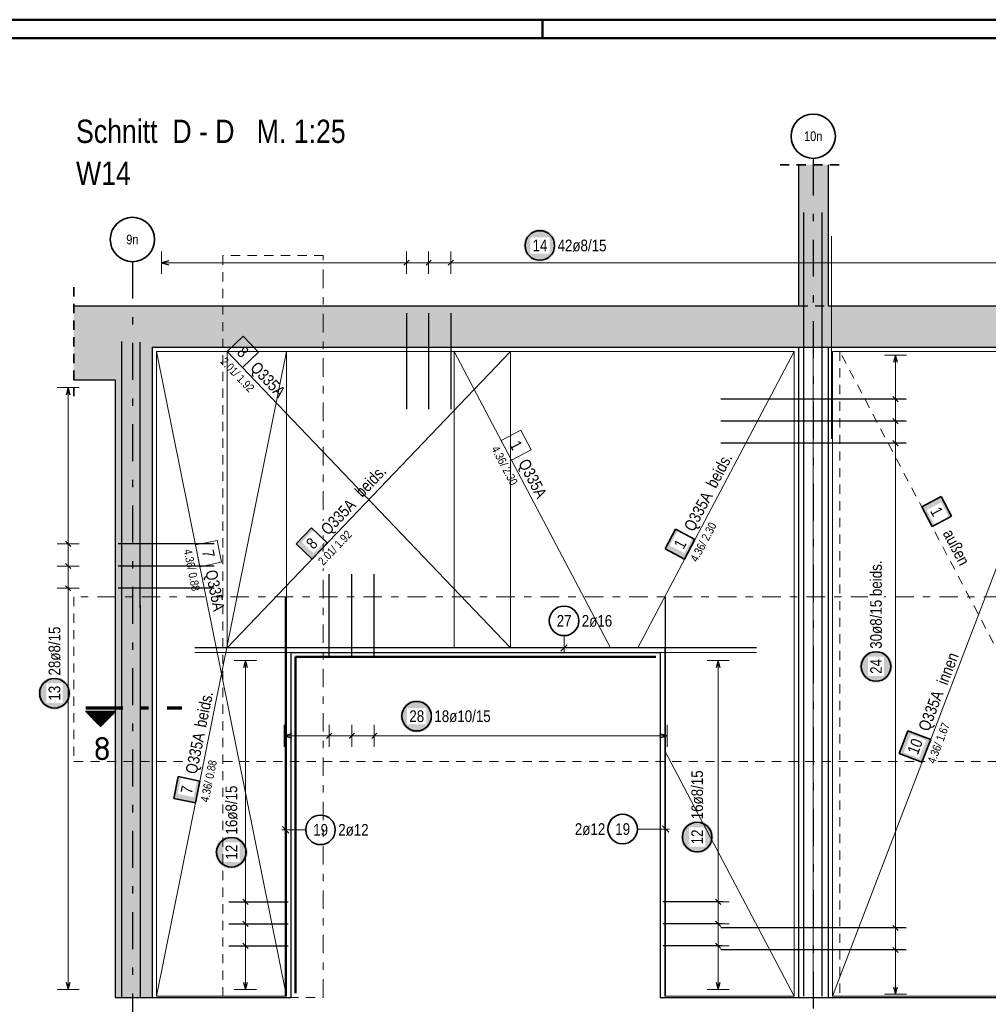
# Model space of a CAD drawing. Header units: millimetres. Extents: x -20 to 91, y -4 to 50.
# Tile 37 of 41: x 61 to 75, y 29 to 42. Entities that reach past the tile are written whole.
import ezdxf
from ezdxf.enums import TextEntityAlignment as Align

# ---------------------------------------------------------------- set-up
doc = ezdxf.new("R2010")
doc.units = ezdxf.units.MM
for name, pattern in [('DASHDOT', [1, 0.5, -0.25, 0, -0.25]), ('DASHDOTX2', [2, 1, -0.5, 0, -0.5]), ('HIDDEN', [0.375, 0.25, -0.125])]:
    doc.linetypes.add(name, pattern=pattern)
for name, color, linetype, lineweight in [('Achsen', 7, 'Continuous', 20), ('nplo Bewehrung', 7, 'Continuous', 20), ('Schraffuren', 7, 'Continuous', 20)]:
    doc.layers.add(name, color=color, linetype=linetype, lineweight=lineweight)
doc.styles.add('Arial Narrow', font='ARIALN.TTF')
doc.styles.add('isocp', font='isocp', dxfattribs={"width": 1.1})

msp = doc.modelspace()

# ---------------------------------------------------------------- hatches: boundary and pattern name
at = {"lineweight": 25, "true_color": 0xffffff}
for points in [[(68.682769, 38.995619), (68.682635, 39.003297), (68.682233, 39.010966), (68.681564, 39.018616), (68.680628, 39.026237), (68.679426, 39.033822), (68.677961, 39.04136), (68.676234, 39.048842), (68.674246, 39.056259), (68.672001, 39.063603), (68.669501, 39.070864), (68.666749, 39.078033), (68.663749, 39.085101), (68.660503, 39.092061), (68.657017, 39.098903), (68.653294, 39.105619), (68.649339, 39.112201), (68.645157, 39.118642), (68.640753, 39.124932), (68.636131, 39.131065), (68.631299, 39.137033), (68.626261, 39.142828), (68.621024, 39.148444), (68.615594, 39.153874), (68.609978, 39.159111), (68.604182, 39.164149), (68.598214, 39.168982), (68.592082, 39.173603), (68.585791, 39.178008), (68.579351, 39.18219), (68.572769, 39.186145), (68.566053, 39.189868), (68.55921, 39.193354), (68.552251, 39.196599), (68.545182, 39.1996), (68.538013, 39.202352), (68.530753, 39.204852), (68.523409, 39.207097), (68.515992, 39.209084), (68.508509, 39.210812), (68.500971, 39.212277), (68.493387, 39.213478), (68.485765, 39.214414), (68.478115, 39.215083), (68.470447, 39.215485), (68.462769, 39.215619), (68.455091, 39.215485), (68.447422, 39.215083), (68.439773, 39.214414), (68.432151, 39.213478), (68.424566, 39.212277), (68.417028, 39.210812), (68.409546, 39.209084), (68.402129, 39.207097), (68.394785, 39.204852), (68.387524, 39.202352), (68.380355, 39.1996), (68.373287, 39.196599), (68.366327, 39.193354), (68.359485, 39.189868), (68.352769, 39.186145), (68.346187, 39.18219), (68.339746, 39.178008), (68.333456, 39.173603), (68.327323, 39.168982), (68.321356, 39.164149), (68.31556, 39.159111), (68.309944, 39.153874), (68.304514, 39.148444), (68.299277, 39.142828), (68.294239, 39.137033), (68.289406, 39.131065), (68.284785, 39.124932), (68.280381, 39.118642), (68.276198, 39.112201), (68.272243, 39.105619), (68.26852, 39.098903), (68.265034, 39.092061), (68.261789, 39.085101), (68.258788, 39.078033), (68.256036, 39.070864), (68.253536, 39.063603), (68.251291, 39.056259), (68.249304, 39.048842), (68.247576, 39.04136), (68.246111, 39.033822), (68.24491, 39.026237), (68.243974, 39.018616), (68.243305, 39.010966), (68.242903, 39.003297), (68.242769, 38.995619), (68.242903, 38.987941), (68.243305, 38.980273), (68.243974, 38.972623), (68.24491, 38.965001), (68.246111, 38.957417), (68.247576, 38.949879), (68.249304, 38.942396), (68.251291, 38.934979), (68.253536, 38.927636), (68.256036, 38.920375), (68.258788, 38.913206), (68.261789, 38.906137), (68.265034, 38.899178), (68.26852, 38.892335), (68.272243, 38.885619), (68.276198, 38.879037), (68.280381, 38.872597), (68.284785, 38.866306), (68.289406, 38.860174), (68.294239, 38.854206), (68.299277, 38.848411), (68.304514, 38.842794), (68.309944, 38.837364), (68.31556, 38.832127), (68.321356, 38.827089), (68.327323, 38.822257), (68.333456, 38.817636), (68.339746, 38.813231), (68.346187, 38.809049), (68.352769, 38.805094), (68.359485, 38.801371), (68.366327, 38.797885), (68.373287, 38.794639), (68.380355, 38.791639), (68.387524, 38.788887), (68.394785, 38.786387), (68.402129, 38.784142), (68.409546, 38.782154), (68.417028, 38.780427), (68.424566, 38.778962), (68.432151, 38.77776), (68.439773, 38.776824), (68.447422, 38.776155), (68.455091, 38.775753), (68.462769, 38.775619), (68.470447, 38.775753), (68.478115, 38.776155), (68.485765, 38.776824), (68.493387, 38.77776), (68.500971, 38.778962), (68.508509, 38.780427), (68.515992, 38.782154), (68.523409, 38.784142), (68.530753, 38.786387), (68.538013, 38.788887), (68.545182, 38.791639), (68.552251, 38.794639), (68.55921, 38.797885), (68.566053, 38.801371), (68.572769, 38.805094), (68.579351, 38.809049), (68.585791, 38.813231), (68.592082, 38.817636), (68.598214, 38.822257), (68.604182, 38.827089), (68.609978, 38.832127), (68.615594, 38.837364), (68.621024, 38.842794), (68.626261, 38.848411), (68.631299, 38.854206), (68.636131, 38.860174), (68.640753, 38.866306), (68.645157, 38.872597), (68.649339, 38.879037), (68.653294, 38.885619), (68.657017, 38.892335), (68.660503, 38.899178), (68.663749, 38.906137), (68.666749, 38.913206), (68.669501, 38.920375), (68.672001, 38.927636), (68.674246, 38.934979), (68.676234, 38.942396), (68.677961, 38.949879), (68.679426, 38.957417), (68.680628, 38.965001), (68.681564, 38.972623), (68.682233, 38.980273)], [(73.23335, 33.299547), (73.233216, 33.307225), (73.232814, 33.314894), (73.232145, 33.322544), (73.231209, 33.330166), (73.230007, 33.33775), (73.228542, 33.345288), (73.226815, 33.35277), (73.224827, 33.360188), (73.222582, 33.367531), (73.220082, 33.374792), (73.21733, 33.381961), (73.21433, 33.38903), (73.211084, 33.395989), (73.207598, 33.402831), (73.203875, 33.409547), (73.19992, 33.41613), (73.195738, 33.42257), (73.191333, 33.42886), (73.186712, 33.434993), (73.181879, 33.440961), (73.176842, 33.446756), (73.171604, 33.452372), (73.166175, 33.457802), (73.160558, 33.463039), (73.154763, 33.468077), (73.148795, 33.47291), (73.142662, 33.477531), (73.136372, 33.481936), (73.129932, 33.486118), (73.12335, 33.490073), (73.116633, 33.493796), (73.109791, 33.497282), (73.102832, 33.500527), (73.095763, 33.503528), (73.088594, 33.50628), (73.081333, 33.50878), (73.07399, 33.511025), (73.066573, 33.513013), (73.05909, 33.51474), (73.051552, 33.516205), (73.043968, 33.517406), (73.036346, 33.518342), (73.028696, 33.519012), (73.021028, 33.519413), (73.01335, 33.519547), (73.005672, 33.519413), (72.998003, 33.519012), (72.990353, 33.518342), (72.982732, 33.517406), (72.975147, 33.516205), (72.967609, 33.51474), (72.960127, 33.513013), (72.952709, 33.511025), (72.945366, 33.50878), (72.938105, 33.50628), (72.930936, 33.503528), (72.923868, 33.500527), (72.916908, 33.497282), (72.910066, 33.493796), (72.90335, 33.490073), (72.896767, 33.486118), (72.890327, 33.481936), (72.884037, 33.477531), (72.877904, 33.47291), (72.871936, 33.468077), (72.866141, 33.463039), (72.860525, 33.457802), (72.855095, 33.452372), (72.849858, 33.446756), (72.84482, 33.440961), (72.839987, 33.434993), (72.835366, 33.42886), (72.830961, 33.42257), (72.826779, 33.41613), (72.822824, 33.409547), (72.819101, 33.402831), (72.815615, 33.395989), (72.81237, 33.38903), (72.809369, 33.381961), (72.806617, 33.374792), (72.804117, 33.367531), (72.801872, 33.360188), (72.799885, 33.35277), (72.798157, 33.345288), (72.796692, 33.33775), (72.795491, 33.330166), (72.794555, 33.322544), (72.793886, 33.314894), (72.793484, 33.307225), (72.79335, 33.299547), (72.793484, 33.29187), (72.793886, 33.284201), (72.794555, 33.276551), (72.795491, 33.268929), (72.796692, 33.261345), (72.798157, 33.253807), (72.799885, 33.246325), (72.801872, 33.238907), (72.804117, 33.231564), (72.806617, 33.224303), (72.809369, 33.217134), (72.81237, 33.210065), (72.815615, 33.203106), (72.819101, 33.196264), (72.822824, 33.189547), (72.826779, 33.182965), (72.830961, 33.176525), (72.835366, 33.170235), (72.839987, 33.164102), (72.84482, 33.158134), (72.849858, 33.152339), (72.855095, 33.146723), (72.860525, 33.141293), (72.866141, 33.136056), (72.871936, 33.131018), (72.877904, 33.126185), (72.884037, 33.121564), (72.890327, 33.117159), (72.896767, 33.112977), (72.90335, 33.109022), (72.910066, 33.105299), (72.916908, 33.101813), (72.923868, 33.098567), (72.930936, 33.095567), (72.938105, 33.092815), (72.945366, 33.090315), (72.952709, 33.08807), (72.960127, 33.086082), (72.967609, 33.084355), (72.975147, 33.08289), (72.982732, 33.081689), (72.990353, 33.080753), (72.998003, 33.080083), (73.005672, 33.079681), (73.01335, 33.079547), (73.021028, 33.079681), (73.028696, 33.080083), (73.036346, 33.080753), (73.043968, 33.081689), (73.051552, 33.08289), (73.05909, 33.084355), (73.066573, 33.086082), (73.07399, 33.08807), (73.081333, 33.090315), (73.088594, 33.092815), (73.095763, 33.095567), (73.102832, 33.098567), (73.109791, 33.101813), (73.116633, 33.105299), (73.12335, 33.109022), (73.129932, 33.112977), (73.136372, 33.117159), (73.142662, 33.121564), (73.148795, 33.126185), (73.154763, 33.131018), (73.160558, 33.136056), (73.166175, 33.141293), (73.171604, 33.146723), (73.176842, 33.152339), (73.181879, 33.158134), (73.186712, 33.164102), (73.191333, 33.170235), (73.195738, 33.176525), (73.19992, 33.182965), (73.203875, 33.189547), (73.207598, 33.196264), (73.211084, 33.203106), (73.21433, 33.210065), (73.21733, 33.217134), (73.220082, 33.224303), (73.222582, 33.231564), (73.224827, 33.238907), (73.226815, 33.246325), (73.228542, 33.253807), (73.230007, 33.261345), (73.231209, 33.268929), (73.232145, 33.276551), (73.232814, 33.284201)], [(62.111727, 32.937287), (62.111593, 32.944965), (62.111191, 32.952633), (62.110522, 32.960283), (62.109586, 32.967905), (62.108385, 32.975489), (62.10692, 32.983027), (62.105192, 32.99051), (62.103205, 32.997927), (62.10096, 33.00527), (62.09846, 33.012531), (62.095708, 33.0197), (62.092707, 33.026769), (62.089462, 33.033728), (62.085976, 33.04057), (62.082253, 33.047287), (62.078298, 33.053869), (62.074116, 33.060309), (62.069711, 33.066599), (62.06509, 33.072732), (62.060257, 33.0787), (62.055219, 33.084495), (62.049982, 33.090112), (62.044552, 33.095541), (62.038936, 33.100779), (62.033141, 33.105816), (62.027173, 33.110649), (62.02104, 33.11527), (62.01475, 33.119675), (62.00831, 33.123857), (62.001727, 33.127812), (61.995011, 33.131535), (61.988169, 33.135021), (61.981209, 33.138267), (61.974141, 33.141267), (61.966972, 33.144019), (61.959711, 33.146519), (61.952368, 33.148764), (61.94495, 33.150752), (61.937468, 33.152479), (61.92993, 33.153944), (61.922345, 33.155146), (61.914724, 33.156082), (61.907074, 33.156751), (61.899405, 33.157153), (61.891727, 33.157287), (61.884049, 33.157153), (61.876381, 33.156751), (61.868731, 33.156082), (61.861109, 33.155146), (61.853525, 33.153944), (61.845987, 33.152479), (61.838505, 33.150752), (61.831087, 33.148764), (61.823744, 33.146519), (61.816483, 33.144019), (61.809314, 33.141267), (61.802245, 33.138267), (61.795286, 33.135021), (61.788444, 33.131535), (61.781727, 33.127812), (61.775145, 33.123857), (61.768705, 33.119675), (61.762415, 33.11527), (61.756282, 33.110649), (61.750314, 33.105816), (61.744519, 33.100779), (61.738903, 33.095541), (61.733473, 33.090112), (61.728235, 33.084495), (61.723198, 33.0787), (61.718365, 33.072732), (61.713744, 33.066599), (61.709339, 33.060309), (61.705157, 33.053869), (61.701202, 33.047287), (61.697479, 33.04057), (61.693993, 33.033728), (61.690747, 33.026769), (61.687747, 33.0197), (61.684995, 33.012531), (61.682495, 33.00527), (61.68025, 32.997927), (61.678262, 32.99051), (61.676535, 32.983027), (61.67507, 32.975489), (61.673868, 32.967905), (61.672933, 32.960283), (61.672263, 32.952633), (61.671861, 32.944965), (61.671727, 32.937287), (61.671861, 32.929609), (61.672263, 32.92194), (61.672933, 32.91429), (61.673868, 32.906669), (61.67507, 32.899084), (61.676535, 32.891546), (61.678262, 32.884064), (61.68025, 32.876646), (61.682495, 32.869303), (61.684995, 32.862042), (61.687747, 32.854873), (61.690747, 32.847805), (61.693993, 32.840845), (61.697479, 32.834003), (61.701202, 32.827287), (61.705157, 32.820704), (61.709339, 32.814264), (61.713744, 32.807974), (61.718365, 32.801841), (61.723198, 32.795873), (61.728235, 32.790078), (61.733473, 32.784462), (61.738903, 32.779032), (61.744519, 32.773795), (61.750314, 32.768757), (61.756282, 32.763924), (61.762415, 32.759303), (61.768705, 32.754898), (61.775145, 32.750716), (61.781727, 32.746761), (61.788444, 32.743038), (61.795286, 32.739552), (61.802245, 32.736307), (61.809314, 32.733306), (61.816483, 32.730554), (61.823744, 32.728054), (61.831087, 32.725809), (61.838505, 32.723822), (61.845987, 32.722094), (61.853525, 32.720629), (61.861109, 32.719428), (61.868731, 32.718492), (61.876381, 32.717823), (61.884049, 32.717421), (61.891727, 32.717287), (61.899405, 32.717421), (61.907074, 32.717823), (61.914724, 32.718492), (61.922345, 32.719428), (61.92993, 32.720629), (61.937468, 32.722094), (61.94495, 32.723822), (61.952368, 32.725809), (61.959711, 32.728054), (61.966972, 32.730554), (61.974141, 32.733306), (61.981209, 32.736307), (61.988169, 32.739552), (61.995011, 32.743038), (62.001727, 32.746761), (62.00831, 32.750716), (62.01475, 32.754898), (62.02104, 32.759303), (62.027173, 32.763924), (62.033141, 32.768757), (62.038936, 32.773795), (62.044552, 32.779032), (62.049982, 32.784462), (62.055219, 32.790078), (62.060257, 32.795873), (62.06509, 32.801841), (62.069711, 32.807974), (62.074116, 32.814264), (62.078298, 32.820704), (62.082253, 32.827287), (62.085976, 32.834003), (62.089462, 32.840845), (62.092707, 32.847805), (62.095708, 32.854873), (62.09846, 32.862042), (62.10096, 32.869303), (62.103205, 32.876646), (62.105192, 32.884064), (62.10692, 32.891546), (62.108385, 32.899084), (62.109586, 32.906669), (62.110522, 32.91429), (62.111191, 32.92194)], [(67.014863, 32.627038), (67.014729, 32.634716), (67.014327, 32.642385), (67.013658, 32.650035), (67.012722, 32.657656), (67.011521, 32.665241), (67.010055, 32.672779), (67.008328, 32.680261), (67.00634, 32.687678), (67.004095, 32.695022), (67.001595, 32.702283), (66.998843, 32.709452), (66.995843, 32.71652), (66.992598, 32.72348), (66.989111, 32.730322), (66.985388, 32.737038), (66.981433, 32.74362), (66.977251, 32.750061), (66.972847, 32.756351), (66.968225, 32.762484), (66.963393, 32.768452), (66.958355, 32.774247), (66.953118, 32.779863), (66.947688, 32.785293), (66.942072, 32.79053), (66.936276, 32.795568), (66.930308, 32.800401), (66.924176, 32.805022), (66.917885, 32.809427), (66.911445, 32.813609), (66.904863, 32.817564), (66.898147, 32.821287), (66.891304, 32.824773), (66.884345, 32.828018), (66.877276, 32.831019), (66.870107, 32.833771), (66.862847, 32.836271), (66.855503, 32.838516), (66.848086, 32.840503), (66.840603, 32.842231), (66.833065, 32.843696), (66.825481, 32.844897), (66.817859, 32.845833), (66.810209, 32.846502), (66.802541, 32.846904), (66.794863, 32.847038), (66.787185, 32.846904), (66.779516, 32.846502), (66.771867, 32.845833), (66.764245, 32.844897), (66.75666, 32.843696), (66.749122, 32.842231), (66.74164, 32.840503), (66.734223, 32.838516), (66.726879, 32.836271), (66.719618, 32.833771), (66.712449, 32.831019), (66.705381, 32.828018), (66.698421, 32.824773), (66.691579, 32.821287), (66.684863, 32.817564), (66.678281, 32.813609), (66.67184, 32.809427), (66.66555, 32.805022), (66.659417, 32.800401), (66.65345, 32.795568), (66.647654, 32.79053), (66.642038, 32.785293), (66.636608, 32.779863), (66.631371, 32.774247), (66.626333, 32.768452), (66.6215, 32.762484), (66.616879, 32.756351), (66.612475, 32.750061), (66.608292, 32.74362), (66.604337, 32.737038), (66.600614, 32.730322), (66.597128, 32.72348), (66.593883, 32.71652), (66.590882, 32.709452), (66.58813, 32.702283), (66.58563, 32.695022), (66.583385, 32.687678), (66.581398, 32.680261), (66.57967, 32.672779), (66.578205, 32.665241), (66.577004, 32.657656), (66.576068, 32.650035), (66.575399, 32.642385), (66.574997, 32.634716), (66.574863, 32.627038), (66.574997, 32.61936), (66.575399, 32.611692), (66.576068, 32.604042), (66.577004, 32.59642), (66.578205, 32.588836), (66.57967, 32.581298), (66.581398, 32.573815), (66.583385, 32.566398), (66.58563, 32.559055), (66.58813, 32.551794), (66.590882, 32.544625), (66.593883, 32.537556), (66.597128, 32.530597), (66.600614, 32.523754), (66.604337, 32.517038), (66.608292, 32.510456), (66.612475, 32.504016), (66.616879, 32.497725), (66.6215, 32.491593), (66.626333, 32.485625), (66.631371, 32.47983), (66.636608, 32.474213), (66.642038, 32.468783), (66.647654, 32.463546), (66.65345, 32.458508), (66.659417, 32.453676), (66.66555, 32.449055), (66.67184, 32.44465), (66.678281, 32.440468), (66.684863, 32.436513), (66.691579, 32.43279), (66.698421, 32.429304), (66.705381, 32.426058), (66.712449, 32.423058), (66.719618, 32.420306), (66.726879, 32.417806), (66.734223, 32.415561), (66.74164, 32.413573), (66.749122, 32.411846), (66.75666, 32.410381), (66.764245, 32.409179), (66.771867, 32.408243), (66.779516, 32.407574), (66.787185, 32.407172), (66.794863, 32.407038), (66.802541, 32.407172), (66.810209, 32.407574), (66.817859, 32.408243), (66.825481, 32.409179), (66.833065, 32.410381), (66.840603, 32.411846), (66.848086, 32.413573), (66.855503, 32.415561), (66.862847, 32.417806), (66.870107, 32.420306), (66.877276, 32.423058), (66.884345, 32.426058), (66.891304, 32.429304), (66.898147, 32.43279), (66.904863, 32.436513), (66.911445, 32.440468), (66.917885, 32.44465), (66.924176, 32.449055), (66.930308, 32.453676), (66.936276, 32.458508), (66.942072, 32.463546), (66.947688, 32.468783), (66.953118, 32.474213), (66.958355, 32.47983), (66.963393, 32.485625), (66.968225, 32.491593), (66.972847, 32.497725), (66.977251, 32.504016), (66.981433, 32.510456), (66.985388, 32.517038), (66.989111, 32.523754), (66.992598, 32.530597), (66.995843, 32.537556), (66.998843, 32.544625), (67.001595, 32.551794), (67.004095, 32.559055), (67.00634, 32.566398), (67.008328, 32.573815), (67.010055, 32.581298), (67.011521, 32.588836), (67.012722, 32.59642), (67.013658, 32.604042), (67.014327, 32.611692)], [(70.812604, 30.991884), (70.81247, 30.999561), (70.812068, 31.00723), (70.811399, 31.01488), (70.810463, 31.022502), (70.809262, 31.030086), (70.807797, 31.037624), (70.806069, 31.045106), (70.804082, 31.052524), (70.801837, 31.059867), (70.799337, 31.067128), (70.796585, 31.074297), (70.793584, 31.081366), (70.790339, 31.088325), (70.786853, 31.095167), (70.78313, 31.101884), (70.779175, 31.108466), (70.774992, 31.114906), (70.770588, 31.121196), (70.765967, 31.127329), (70.761134, 31.133297), (70.756096, 31.139092), (70.750859, 31.144708), (70.745429, 31.150138), (70.739813, 31.155375), (70.734017, 31.160413), (70.72805, 31.165246), (70.721917, 31.169867), (70.715627, 31.174272), (70.709186, 31.178454), (70.702604, 31.182409), (70.695888, 31.186132), (70.689046, 31.189618), (70.682086, 31.192864), (70.675018, 31.195864), (70.667849, 31.198616), (70.660588, 31.201116), (70.653244, 31.203361), (70.645827, 31.205349), (70.638345, 31.207076), (70.630807, 31.208541), (70.623222, 31.209743), (70.6156, 31.210678), (70.607951, 31.211348), (70.600282, 31.21175), (70.592604, 31.211884), (70.584926, 31.21175), (70.577258, 31.211348), (70.569608, 31.210678), (70.561986, 31.209743), (70.554402, 31.208541), (70.546864, 31.207076), (70.539381, 31.205349), (70.531964, 31.203361), (70.52462, 31.201116), (70.51736, 31.198616), (70.510191, 31.195864), (70.503122, 31.192864), (70.496162, 31.189618), (70.48932, 31.186132), (70.482604, 31.182409), (70.476022, 31.178454), (70.469582, 31.174272), (70.463291, 31.169867), (70.457159, 31.165246), (70.451191, 31.160413), (70.445395, 31.155375), (70.439779, 31.150138), (70.434349, 31.144708), (70.429112, 31.139092), (70.424074, 31.133297), (70.419242, 31.127329), (70.41462, 31.121196), (70.410216, 31.114906), (70.406034, 31.108466), (70.402079, 31.101884), (70.398356, 31.095167), (70.394869, 31.088325), (70.391624, 31.081366), (70.388624, 31.074297), (70.385872, 31.067128), (70.383372, 31.059867), (70.381127, 31.052524), (70.379139, 31.045106), (70.377412, 31.037624), (70.375946, 31.030086), (70.374745, 31.022502), (70.373809, 31.01488), (70.37314, 31.00723), (70.372738, 30.999561), (70.372604, 30.991884), (70.372738, 30.984206), (70.37314, 30.976537), (70.373809, 30.968887), (70.374745, 30.961265), (70.375946, 30.953681), (70.377412, 30.946143), (70.379139, 30.938661), (70.381127, 30.931243), (70.383372, 30.9239), (70.385872, 30.916639), (70.388624, 30.90947), (70.391624, 30.902401), (70.394869, 30.895442), (70.398356, 30.8886), (70.402079, 30.881884), (70.406034, 30.875301), (70.410216, 30.868861), (70.41462, 30.862571), (70.419242, 30.856438), (70.424074, 30.85047), (70.429112, 30.844675), (70.434349, 30.839059), (70.439779, 30.833629), (70.445395, 30.828392), (70.451191, 30.823354), (70.457159, 30.818521), (70.463291, 30.8139), (70.469582, 30.809495), (70.476022, 30.805313), (70.482604, 30.801358), (70.48932, 30.797635), (70.496162, 30.794149), (70.503122, 30.790904), (70.510191, 30.787903), (70.51736, 30.785151), (70.52462, 30.782651), (70.531964, 30.780406), (70.539381, 30.778418), (70.546864, 30.776691), (70.554402, 30.775226), (70.561986, 30.774025), (70.569608, 30.773089), (70.577258, 30.772419), (70.584926, 30.772018), (70.592604, 30.771884), (70.600282, 30.772018), (70.607951, 30.772419), (70.6156, 30.773089), (70.623222, 30.774025), (70.630807, 30.775226), (70.638345, 30.776691), (70.645827, 30.778418), (70.653244, 30.780406), (70.660588, 30.782651), (70.667849, 30.785151), (70.675018, 30.787903), (70.682086, 30.790904), (70.689046, 30.794149), (70.695888, 30.797635), (70.702604, 30.801358), (70.709186, 30.805313), (70.715627, 30.809495), (70.721917, 30.8139), (70.72805, 30.818521), (70.734017, 30.823354), (70.739813, 30.828392), (70.745429, 30.833629), (70.750859, 30.839059), (70.756096, 30.844675), (70.761134, 30.85047), (70.765967, 30.856438), (70.770588, 30.862571), (70.774992, 30.868861), (70.779175, 30.875301), (70.78313, 30.881884), (70.786853, 30.8886), (70.790339, 30.895442), (70.793584, 30.902401), (70.796585, 30.90947), (70.799337, 30.916639), (70.801837, 30.9239), (70.804082, 30.931243), (70.806069, 30.938661), (70.807797, 30.946143), (70.809262, 30.953681), (70.810463, 30.961265), (70.811399, 30.968887), (70.812068, 30.976537)], [(64.506882, 30.786059), (64.506748, 30.793737), (64.506346, 30.801405), (64.505676, 30.809055), (64.504741, 30.816677), (64.503539, 30.824261), (64.502074, 30.831799), (64.500347, 30.839282), (64.498359, 30.846699), (64.496114, 30.854043), (64.493614, 30.861303), (64.490862, 30.868472), (64.487862, 30.875541), (64.484616, 30.8825), (64.48113, 30.889343), (64.477407, 30.896059), (64.473452, 30.902641), (64.46927, 30.909081), (64.464865, 30.915372), (64.460244, 30.921504), (64.455411, 30.927472), (64.450373, 30.933267), (64.445136, 30.938884), (64.439706, 30.944314), (64.43409, 30.949551), (64.428295, 30.954589), (64.422327, 30.959421), (64.416194, 30.964043), (64.409904, 30.968447), (64.403464, 30.972629), (64.396882, 30.976584), (64.390165, 30.980307), (64.383323, 30.983793), (64.376364, 30.987039), (64.369295, 30.990039), (64.362126, 30.992791), (64.354865, 30.995291), (64.347522, 30.997536), (64.340104, 30.999524), (64.332622, 31.001251), (64.325084, 31.002716), (64.3175, 31.003918), (64.309878, 31.004854), (64.302228, 31.005523), (64.294559, 31.005925), (64.286882, 31.006059), (64.279204, 31.005925), (64.271535, 31.005523), (64.263885, 31.004854), (64.256263, 31.003918), (64.248679, 31.002716), (64.241141, 31.001251), (64.233659, 30.999524), (64.226241, 30.997536), (64.218898, 30.995291), (64.211637, 30.992791), (64.204468, 30.990039), (64.197399, 30.987039), (64.19044, 30.983793), (64.183598, 30.980307), (64.176882, 30.976584), (64.170299, 30.972629), (64.163859, 30.968447), (64.157569, 30.964043), (64.151436, 30.959421), (64.145468, 30.954589), (64.139673, 30.949551), (64.134057, 30.944314), (64.128627, 30.938884), (64.12339, 30.933267), (64.118352, 30.927472), (64.113519, 30.921504), (64.108898, 30.915372), (64.104493, 30.909081), (64.100311, 30.902641), (64.096356, 30.896059), (64.092633, 30.889343), (64.089147, 30.8825), (64.085902, 30.875541), (64.082901, 30.868472), (64.080149, 30.861303), (64.077649, 30.854043), (64.075404, 30.846699), (64.073416, 30.839282), (64.071689, 30.831799), (64.070224, 30.824261), (64.069023, 30.816677), (64.068087, 30.809055), (64.067417, 30.801405), (64.067016, 30.793737), (64.066882, 30.786059), (64.067016, 30.778381), (64.067417, 30.770712), (64.068087, 30.763063), (64.069023, 30.755441), (64.070224, 30.747856), (64.071689, 30.740318), (64.073416, 30.732836), (64.075404, 30.725419), (64.077649, 30.718075), (64.080149, 30.710814), (64.082901, 30.703645), (64.085902, 30.696577), (64.089147, 30.689617), (64.092633, 30.682775), (64.096356, 30.676059), (64.100311, 30.669477), (64.104493, 30.663036), (64.108898, 30.656746), (64.113519, 30.650613), (64.118352, 30.644645), (64.12339, 30.63885), (64.128627, 30.633234), (64.134057, 30.627804), (64.139673, 30.622567), (64.145468, 30.617529), (64.151436, 30.612696), (64.157569, 30.608075), (64.163859, 30.60367), (64.170299, 30.599488), (64.176882, 30.595533), (64.183598, 30.59181), (64.19044, 30.588324), (64.197399, 30.585079), (64.204468, 30.582078), (64.211637, 30.579326), (64.218898, 30.576826), (64.226241, 30.574581), (64.233659, 30.572594), (64.241141, 30.570866), (64.248679, 30.569401), (64.256263, 30.5682), (64.263885, 30.567264), (64.271535, 30.566595), (64.279204, 30.566193), (64.286882, 30.566059), (64.294559, 30.566193), (64.302228, 30.566595), (64.309878, 30.567264), (64.3175, 30.5682), (64.325084, 30.569401), (64.332622, 30.570866), (64.340104, 30.572594), (64.347522, 30.574581), (64.354865, 30.576826), (64.362126, 30.579326), (64.369295, 30.582078), (64.376364, 30.585079), (64.383323, 30.588324), (64.390165, 30.59181), (64.396882, 30.595533), (64.403464, 30.599488), (64.409904, 30.60367), (64.416194, 30.608075), (64.422327, 30.612696), (64.428295, 30.617529), (64.43409, 30.622567), (64.439706, 30.627804), (64.445136, 30.633234), (64.450373, 30.63885), (64.455411, 30.644645), (64.460244, 30.650613), (64.464865, 30.656746), (64.46927, 30.663036), (64.473452, 30.669477), (64.477407, 30.676059), (64.48113, 30.682775), (64.484616, 30.689617), (64.487862, 30.696577), (64.490862, 30.703645), (64.493614, 30.710814), (64.496114, 30.718075), (64.498359, 30.725419), (64.500347, 30.732836), (64.502074, 30.740318), (64.503539, 30.747856), (64.504741, 30.755441), (64.505676, 30.763063), (64.506346, 30.770712)]]:
    msp.add_hatch(color=7, dxfattribs=at).paths.add_polyline_path(points)
at = {"lineweight": 35, "true_color": 0xffffff}
for points in [[(74.037496, 35.3332), (73.897515, 35.59854), (73.632175, 35.458559), (73.772156, 35.193219)], [(65.370621, 35.176855), (65.163314, 34.960005), (65.380164, 34.752698), (65.587471, 34.969548)]]:
    msp.add_hatch(color=7, dxfattribs=at).paths.add_polyline_path(points)
at = {"lineweight": 18, "true_color": 0xffffff}
for points in [[(70.297553, 35.158038), (70.157582, 34.892693), (70.422927, 34.752722), (70.562898, 35.018067)], [(73.445674, 32.430561), (73.327637, 32.122394), (73.635805, 32.004357), (73.753841, 32.312525)], [(63.566957, 31.809189), (63.507604, 31.515119), (63.801674, 31.455766), (63.861027, 31.749836)]]:
    msp.add_hatch(color=7, dxfattribs=at).paths.add_polyline_path(points)
at = {"lineweight": 50}
h = msp.add_hatch(dxfattribs=at)
h.set_pattern_fill('Mau', color=4, scale=0.01, angle=-90, style=0, pattern_type=2)
h.set_pattern_definition([(-90, (0, 0), (0.02, 1e-18), [])])
h.paths.add_polyline_path([(62.71679, 32.689053), (62.31679, 32.689053), (62.51679, 32.489053)])
at = {"layer": 'Schraffuren', "lineweight": 13, "true_color": 0xd7ffd7}
for points in [[(71.963785, 38.179763), (72.363785, 38.179763), (72.363785, 40.086993), (71.963785, 40.086993)], [(62.153483, 37.179777), (63.213673, 37.179777), (63.213673, 38.179777), (62.153483, 38.179777)], [(63.213673, 37.619777), (76.223388, 37.619777), (76.223388, 38.179777), (63.213673, 38.179777)], [(62.713673, 28.819765), (63.213673, 28.819765), (63.213673, 37.179777), (62.713673, 37.179777)]]:
    msp.add_hatch(color=254, dxfattribs=at).paths.add_polyline_path(points)

# ---------------------------------------------------------------- linework, layer by layer
at = {"color": 4, "linetype": 'Continuous', "lineweight": 50}
for p, q in [((87.5, 42.05), (0, 42.05)), ((87.25, 41.8), (1, 41.8))]:
    msp.add_line(p, q, dxfattribs=at)
at = {"color": 4, "linetype": 'Continuous', "lineweight": 50, "ltscale": 0.5}
msp.add_line((68.5, 42.05), (68.5, 41.8), dxfattribs=at)
at = {"color": 2, "linetype": 'HIDDEN', "lineweight": 35, "ltscale": 0.5}
for p, q in [((71.713785, 40.086993), (72.613785, 40.086993)), ((62.153483, 38.429777), (62.153483, 36.929777))]:
    msp.add_line(p, q, dxfattribs=at)
at = {"color": 3, "linetype": 'Continuous', "lineweight": 25, "ltscale": 0.5}
for p, q in [((72.03584, 28.839763), (72.035786, 39.439763)), ((72.03584, 28.839763), (72.035786, 39.439763)), ((72.28584, 28.839763), (72.285786, 39.439763)), ((72.28584, 28.839763), (72.285786, 39.439763)), ((63.441681, 38.788887), (63.341681, 38.762092)), ((66.620811, 38.726736), (66.691522, 38.797447)), ((66.922128, 38.726736), (66.992838, 38.797447)), ((67.223445, 38.726736), (67.294155, 38.797447)), ((63.341681, 38.762092), (63.441681, 38.735297)), ((66.656166, 38.079773), (66.656166, 36.779773)), ((66.957483, 38.079773), (66.957483, 36.779773)), ((67.2588, 38.079773), (67.2588, 36.779773)), ((73.276666, 37.511759), (73.249871, 37.411759)), ((73.303461, 37.411759), (73.276666, 37.511759)), ((62.076666, 37.071772), (62.049871, 36.971772)), ((62.103461, 36.971772), (62.076666, 37.071772)), ((73.413685, 36.915622), (70.913685, 36.915622)), ((73.24131, 36.950977), (73.312021, 36.880267)), ((73.24131, 36.652908), (73.312021, 36.582198)), ((73.413685, 36.617553), (70.913685, 36.617553)), ((73.413685, 36.319484), (70.913685, 36.319484)), ((73.24131, 36.35484), (73.312021, 36.284129)), ((62.04131, 34.995718), (62.112021, 34.925007)), ((64.053673, 34.960363), (62.753673, 34.960363)), ((62.04131, 34.694088), (62.112021, 34.623378)), ((64.053673, 34.658733), (62.753673, 34.658733)), ((65.611555, 33.449765), (65.611555, 34.549765)), ((65.916496, 33.449765), (65.916496, 34.549765)), ((66.221437, 33.449765), (66.221437, 34.549765)), ((62.04131, 34.392458), (62.112021, 34.321748)), ((64.053673, 34.357103), (62.753673, 34.357103)), ((65.021673, 28.839765), (65.021673, 34.239765)), ((70.165673, 28.839765), (70.165673, 34.239765)), ((62.805673, 28.819765), (62.805673, 34.129892)), ((62.805673, 28.819765), (62.805673, 34.129892)), ((63.055673, 28.819765), (63.055673, 34.129892)), ((63.055673, 28.819765), (63.055673, 34.129892)), ((68.746306, 33.505571), (68.834694, 33.593959)), ((71.393673, 33.549765), (63.793673, 33.549765)), ((64.476666, 33.381765), (64.449871, 33.281765)), ((64.503461, 33.281765), (64.476666, 33.381765)), ((70.876666, 33.381762), (70.849871, 33.281762)), ((70.903461, 33.281762), (70.876666, 33.381762)), ((65.101673, 32.388872), (65.001673, 32.362078)), ((65.64691, 32.397433), (65.576199, 32.326722)), ((65.951851, 32.397433), (65.88114, 32.326722)), ((66.256792, 32.397433), (66.186081, 32.326722)), ((70.185669, 32.362078), (70.085669, 32.388872)), ((65.001673, 32.362078), (65.101673, 32.335283)), ((70.085669, 32.335283), (70.185669, 32.362078)), ((64.977478, 31.133432), (65.065867, 31.045044)), ((70.209867, 31.055827), (70.121478, 31.144215)), ((64.253673, 30.115501), (65.053673, 30.115501)), ((64.512021, 30.080145), (64.44131, 30.150856)), ((70.933673, 30.115498), (70.133673, 30.115498)), ((70.84131, 30.150853), (70.912021, 30.080142)), ((64.512021, 29.783212), (64.44131, 29.853923)), ((70.84131, 29.85392), (70.912021, 29.783209)), ((64.253673, 29.818568), (65.053673, 29.818568)), ((70.933673, 29.818565), (70.133673, 29.818565)), ((73.413685, 29.761972), (70.913685, 29.761972)), ((73.24131, 29.797327), (73.312021, 29.726616)), ((64.253673, 29.521634), (65.053673, 29.521634)), ((64.512021, 29.486279), (64.44131, 29.55699)), ((70.933673, 29.521631), (70.133673, 29.521631)), ((70.84131, 29.556987), (70.912021, 29.486276)), ((73.413685, 29.463903), (70.913685, 29.463903)), ((73.24131, 29.499258), (73.312021, 29.428547)), ((62.049871, 29.027765), (62.076666, 28.927765)), ((62.076666, 28.927765), (62.103461, 29.027765)), ((64.449871, 29.027768), (64.476666, 28.927768)), ((64.476666, 28.927768), (64.503461, 29.027768)), ((70.849871, 29.027765), (70.876666, 28.927765)), ((70.876666, 28.927765), (70.903461, 29.027765)), ((73.249871, 28.967765), (73.276666, 28.867765)), ((73.276666, 28.867765), (73.303461, 28.967765))]:
    msp.add_line(p, q, dxfattribs=at)
at = {"color": 5, "linetype": 'Continuous', "lineweight": 18, "ltscale": 0.5}
for p, q in [((63.341681, 38.912092), (63.341681, 38.612092)), ((66.656166, 38.612092), (66.656166, 38.912092)), ((66.957483, 38.612092), (66.957483, 38.912092)), ((67.2588, 38.612092), (67.2588, 38.912092)), ((75.695672, 38.762092), (63.341681, 38.762092)), ((73.426666, 37.511759), (73.126666, 37.511759)), ((73.276666, 28.867765), (73.276666, 37.511759)), ((62.226666, 37.071772), (61.926666, 37.071772)), ((62.076666, 28.927765), (62.076666, 37.071772)), ((73.126666, 36.915622), (73.426666, 36.915622)), ((73.126666, 36.617553), (73.426666, 36.617553)), ((73.126666, 36.319484), (73.426666, 36.319484)), ((61.926666, 34.960363), (62.226666, 34.960363)), ((61.926666, 34.658733), (62.226666, 34.658733)), ((61.926666, 34.357103), (62.226666, 34.357103)), ((68.7905, 33.716784), (68.7905, 33.499765)), ((64.626666, 33.381765), (64.326666, 33.381765)), ((64.476666, 33.381765), (64.476666, 28.927768)), ((71.026666, 33.381762), (70.726666, 33.381762)), ((70.876666, 28.927765), (70.876666, 33.381762)), ((65.001673, 32.512078), (65.001673, 32.212078)), ((65.611555, 32.512078), (65.611555, 32.212078)), ((65.916496, 32.512078), (65.916496, 32.212078)), ((66.221437, 32.512078), (66.221437, 32.212078)), ((70.185669, 32.212078), (70.185669, 32.512078)), ((65.001673, 32.362078), (70.185669, 32.362078)), ((65.293653, 31.089238), (64.971673, 31.089238)), ((69.783154, 31.100021), (70.215673, 31.100021)), ((64.626666, 30.115501), (64.326666, 30.115501)), ((70.726666, 30.115498), (71.026666, 30.115498)), ((64.626666, 29.818568), (64.326666, 29.818568)), ((70.726666, 29.818565), (71.026666, 29.818565)), ((73.126666, 29.761972), (73.426666, 29.761972)), ((64.626666, 29.521634), (64.326666, 29.521634)), ((70.726666, 29.521631), (71.026666, 29.521631)), ((73.126666, 29.463903), (73.426666, 29.463903)), ((61.926666, 28.927765), (62.226666, 28.927765)), ((64.326666, 28.927768), (64.626666, 28.927768)), ((70.726666, 28.927765), (71.026666, 28.927765)), ((73.126666, 28.867765), (73.426666, 28.867765))]:
    msp.add_line(p, q, dxfattribs=at)
at = {"color": 9, "linetype": 'HIDDEN', "lineweight": 0, "ltscale": 0.5}
for p, q in [((65.53146, 38.85936), (64.170152, 38.85936)), ((64.170152, 38.85936), (64.170152, 28.819765)), ((62.153483, 34.241892), (62.153483, 32.012398)), ((62.153483, 32.012398), (83.123306, 32.012398)), ((64.170152, 28.819765), (65.53146, 28.819765))]:
    msp.add_line(p, q, dxfattribs=at)
at = {"color": 9, "linetype": 'DASHDOT', "lineweight": 0, "ltscale": 0.5}
for p, q in [((65.53146, 28.819765), (65.53146, 38.85936)), ((83.123306, 34.241892), (62.153483, 34.241892))]:
    msp.add_line(p, q, dxfattribs=at)
at = {"color": 3, "linetype": 'HIDDEN', "lineweight": 25, "ltscale": 0.5}
msp.add_line((71.963785, 38.179777), (72.363785, 38.179777), dxfattribs=at)
at = {"color": 9, "linetype": 'Continuous', "lineweight": 0, "ltscale": 0.5}
for p, q in [((64.446995, 37.767035), (64.230146, 37.559727)), ((64.654303, 37.550187), (64.446995, 37.767035)), ((65.033671, 37.559762), (63.273673, 37.559762)), ((63.273673, 37.559762), (63.273673, 28.839765)), ((64.230146, 37.559727), (64.437454, 37.342879)), ((64.467477, 37.559776), (64.230148, 37.559773)), ((64.230148, 37.559773), (64.230148, 33.549768)), ((64.437454, 37.342879), (64.654303, 37.550187)), ((68.063682, 37.559771), (64.467477, 37.559776)), ((64.467477, 37.559776), (64.467477, 37.559776)), ((65.033671, 28.839765), (65.033671, 37.559762)), ((71.903686, 37.559768), (67.303687, 37.559775)), ((67.303687, 37.559775), (67.303733, 33.549768)), ((67.303687, 37.559775), (69.419101, 33.549768)), ((68.063728, 33.549768), (68.063682, 37.559771)), ((71.903786, 28.839768), (71.903686, 37.559768)), ((68.203653, 36.49675), (67.938311, 36.356773)), ((68.34363, 36.231408), (68.203653, 36.49675)), ((67.938311, 36.356773), (68.078288, 36.091431)), ((68.078288, 36.091431), (68.34363, 36.231408)), ((64.095742, 35.003117), (63.801672, 34.943763)), ((63.801672, 34.943763), (63.861026, 34.649693)), ((64.155096, 34.709047), (64.095742, 35.003117)), ((63.861026, 34.649693), (64.155096, 34.709047)), ((64.230148, 33.549768), (68.063728, 33.549768)), ((67.303733, 33.549768), (70.153674, 33.549768)), ((70.153674, 33.549768), (70.153674, 28.839768)), ((63.273673, 28.839765), (65.033671, 28.839765)), ((65.033671, 28.839765), (65.033671, 28.839765)), ((70.153674, 28.839768), (71.903786, 28.839768)), ((71.903786, 28.839768), (71.903786, 28.839768))]:
    msp.add_line(p, q, dxfattribs=at)
at = {"color": 9, "linetype": 'Continuous', "lineweight": 0}
for p, q in [((72.163685, 28.819765), (72.163685, 37.619765)), ((65.093673, 33.489765), (63.793673, 33.489765)), ((70.093673, 33.489765), (71.393673, 33.489765))]:
    msp.add_line(p, q, dxfattribs=at)
at = {"color": 7, "linetype": 'Continuous', "lineweight": 18, "ltscale": 0.5}
for p, q in [((65.033673, 37.559764), (63.273674, 37.559764)), ((63.273674, 37.559764), (63.273674, 28.839767)), ((65.033673, 37.559764), (63.273674, 28.839767)), ((64.475309, 37.559774), (64.230153, 37.559772)), ((64.230153, 37.559772), (64.230153, 33.549764)), ((64.230153, 33.549764), (68.063684, 37.55977)), ((68.063684, 37.55977), (64.475309, 37.559774)), ((65.033673, 28.839767), (65.033673, 37.559764)), ((71.903686, 37.559763), (67.303688, 37.55977)), ((67.303688, 37.55977), (67.303734, 33.549763)), ((68.06373, 33.549764), (68.063684, 37.55977)), ((68.063684, 37.55977), (68.063684, 37.55977)), ((71.903686, 37.559763), (69.788378, 33.549763)), ((71.903786, 28.839768), (71.903686, 37.559763)), ((75.76367, 37.559765), (72.423686, 37.559765)), ((72.423686, 37.559765), (72.423686, 28.83977)), ((64.230153, 33.549764), (68.06373, 33.549764)), ((67.303734, 33.549763), (70.153674, 33.549763)), ((70.153674, 33.549763), (70.153674, 28.839763)), ((63.273674, 28.839767), (65.033673, 28.839767)), ((65.033673, 28.839767), (65.033673, 28.839767)), ((70.153674, 28.839763), (71.506859, 28.839763)), ((71.506859, 28.839763), (71.903786, 28.839768)), ((71.903786, 28.839768), (71.903786, 28.839768)), ((72.423686, 28.83977), (75.76367, 28.83977))]:
    msp.add_line(p, q, dxfattribs=at)
at = {"color": 7, "linetype": 'HIDDEN', "lineweight": 18, "ltscale": 0.5}
for p, q in [((77.123672, 37.55977), (72.523676, 37.559764)), ((72.523676, 37.559764), (72.523948, 28.839768)), ((72.523948, 28.839768), (77.123945, 28.839768))]:
    msp.add_line(p, q, dxfattribs=at)
at = {"color": 2, "linetype": 'Continuous', "lineweight": 35, "ltscale": 0.5}
for p, q in [((73.897515, 35.59854), (73.632175, 35.458559)), ((74.037496, 35.3332), (73.897515, 35.59854)), ((73.632175, 35.458559), (73.772156, 35.193219)), ((73.772156, 35.193219), (74.037496, 35.3332)), ((65.370621, 35.176855), (65.163314, 34.960005)), ((65.587471, 34.969548), (65.370621, 35.176855)), ((70.297553, 35.158038), (70.157582, 34.892693)), ((70.562898, 35.018067), (70.297553, 35.158038)), ((65.163314, 34.960005), (65.380164, 34.752698)), ((65.380164, 34.752698), (65.587471, 34.969548)), ((70.422927, 34.752722), (70.562898, 35.018067)), ((70.157582, 34.892693), (70.422927, 34.752722)), ((73.445674, 32.430561), (73.327637, 32.122394)), ((73.753841, 32.312525), (73.445674, 32.430561)), ((73.635805, 32.004357), (73.753841, 32.312525)), ((73.327637, 32.122394), (73.635805, 32.004357)), ((63.566957, 31.809189), (63.507604, 31.515119)), ((63.861027, 31.749836), (63.566957, 31.809189)), ((63.801674, 31.455766), (63.861027, 31.749836)), ((63.507604, 31.515119), (63.801674, 31.455766))]:
    msp.add_line(p, q, dxfattribs=at)
at = {"color": 1, "linetype": 'DASHDOTX2', "lineweight": 70, "ltscale": 0.5}
msp.add_line((62.31679, 32.739053), (63.61679, 32.739053), dxfattribs=at)
at = {"color": 2, "linetype": 'Continuous', "lineweight": 35}
for p, q in [((62.31679, 32.689053), (62.71679, 32.689053)), ((62.31679, 32.689053), (62.51679, 32.489053)), ((62.51679, 32.489053), (62.71679, 32.689053))]:
    msp.add_line(p, q, dxfattribs=at)
at = {"color": 2, "linetype": 'Continuous', "lineweight": 35, "ltscale": 0.5}
for centre in [(68.462769, 38.995619), (68.7905, 33.916784), (73.01335, 33.299547), (61.891727, 32.937287), (66.794863, 32.627038), (65.493653, 31.089238), (69.583154, 31.100021), (70.592604, 30.991884), (64.286882, 30.786059)]:
    msp.add_circle(centre, 0.2, dxfattribs=at)
at = {"color": 9, "linetype": 'Continuous', "lineweight": 0}
for centre in [(71.963685, 37.619765), (71.963786, 37.619765), (72.363685, 37.619765), (72.363786, 37.619765), (71.963786, 28.819765), (72.363685, 28.819765), (72.363786, 28.819765)]:
    msp.add_circle(centre, 0.00222, dxfattribs=at)
at = {"layer": 'Achsen', "color": 3, "linetype": 'DASHDOTX2', "lineweight": 25, "ltscale": 0.5}
for p, q in [((72.163731, 40.173469), (72.163731, 28.440161)), ((62.94688, 38.776183), (62.94688, 27.593562))]:
    msp.add_line(p, q, dxfattribs=at)
at = {"layer": 'Achsen', "color": 3, "linetype": 'Continuous', "lineweight": 25}
for p, q in [((71.963785, 37.619765), (71.963785, 28.819765)), ((72.363785, 37.619765), (72.363785, 28.819765)), ((65.093673, 33.489765), (70.093673, 33.489765)), ((65.093673, 33.489765), (65.093673, 28.819765)), ((70.093673, 33.489765), (70.093673, 28.819765)), ((63.213673, 28.819765), (65.093673, 28.819765)), ((70.093673, 28.819765), (75.823672, 28.819765))]:
    msp.add_line(p, q, dxfattribs=at)
at = {"layer": 'Achsen', "color": 4, "linetype": 'Continuous', "lineweight": 50}
for q in [(70.033673, 33.429765), (65.153673, 28.879765)]:
    msp.add_line((65.153673, 33.429765), q, dxfattribs=at)
at = {"layer": 'Achsen', "color": 2, "linetype": 'Continuous', "lineweight": 35}
for centre in [(72.163731, 40.473469), (62.94688, 39.076183)]:
    msp.add_circle(centre, 0.3, dxfattribs=at)
at = {"layer": 'nplo Bewehrung', "color": 9, "linetype": 'Continuous', "lineweight": 0, "ltscale": 0.5}
for p, q in [((72.411685, 36.627777), (72.411685, 39.119777)), ((72.411685, 36.37776), (72.411685, 38.86976))]:
    msp.add_line(p, q, dxfattribs=at)
at = {"layer": 'Schraffuren', "color": 3, "linetype": 'Continuous', "lineweight": 25}
for p, q in [((71.963785, 40.086993), (71.963785, 38.179763)), ((72.363785, 40.086993), (72.363785, 38.179763)), ((62.153483, 38.179777), (63.213673, 38.179777)), ((63.213673, 38.179777), (71.963785, 38.179777)), ((72.363785, 38.179777), (75.823672, 38.179777)), ((62.805678, 34.131078), (62.805678, 37.695408)), ((63.053025, 34.094214), (63.053025, 37.685236)), ((63.213673, 37.619777), (75.823672, 37.619777)), ((63.213673, 37.619777), (63.213673, 37.179777)), ((62.153483, 37.179777), (62.713673, 37.179777)), ((62.713673, 37.179777), (62.713673, 28.819765)), ((63.213673, 37.179777), (63.213673, 28.819765)), ((62.713673, 28.819765), (63.213673, 28.819765))]:
    msp.add_line(p, q, dxfattribs=at)

# ---------------------------------------------------------------- texts
at = {"color": 1, "lineweight": 70, "style": 'Arial Narrow'}
for s, p in [('Schnitt  D - D   M. 1:25', (62.183884, 40.382525)), ('W14', (62.183884, 39.815525)), ('Schnitt  3 - 3   M. 1:25', (57.68178, 39.533655))]:
    msp.add_text(s, height=0.315, dxfattribs=at).set_placement(p)
at = {"color": 2, "lineweight": 35, "style": 'isocp', "width": 1.15}
msp.add_text('8', height=0.315, dxfattribs=at).set_placement((62.537348, 32.03095), align=Align.CENTER)
at = {"color": 9, "lineweight": 0, "attachment_point": 1, "line_spacing_factor": 0.9, "style": 'Arial Narrow'}
for s, insert, char_height, rotation in [('8', (64.464864, 37.645237), 0.1575, 313.7114723), (' 2.01/ 1.92', (64.186776, 37.518266), 0.1125, 313.7114723), ('Q335A', (64.646497, 37.438965), 0.1575, 313.7114723), (' 4.36/ 2.30', (67.885242, 36.328778), 0.1125, 297.8131656), ('1', (68.187474, 36.374716), 0.1575, 297.8131656), ('Q335A', (68.305655, 36.126579), 0.1575, 297.8131656), (' 4.36/ 0.88', (63.742858, 34.931892), 0.1125, 281.4109783), ('7', (64.045762, 34.890617), 0.1575, 281.4109783), ('Q335A', (64.089065, 34.619207), 0.1575, 281.4109783)]:
    msp.add_mtext(s, dxfattribs=dict(at, insert=insert, char_height=char_height, rotation=rotation))
at = {"color": 2, "lineweight": 35, "char_height": 0.1575, "attachment_point": 1, "line_spacing_factor": 0.9, "style": 'Arial Narrow'}
for s, insert in [('27', (68.691275, 33.995534)), ('2ø16', (69.0305, 33.995534)), ('2ø12', (68.936804, 31.178771)), ('19', (69.483929, 31.178771)), ('19', (65.394428, 31.167988)), ('2ø12', (65.733653, 31.167988))]:
    msp.add_mtext(s, dxfattribs=dict(at, insert=insert))
at = {"layer": 'Achsen', "color": 3, "lineweight": 25, "style": 'Arial Narrow'}
for s, p in [('10n', (72.163731, 40.473469)), ('9n', (62.94688, 39.076183))]:
    msp.add_text(s, height=0.13, dxfattribs=at).set_placement(p, align=Align.MIDDLE_CENTER)

# ---------------------------------------------------------------- next in the draw order: texts
at = {"color": 2, "lineweight": 35, "char_height": 0.1575, "attachment_point": 1, "line_spacing_factor": 0.9, "style": 'Arial Narrow', "bg_fill": 3, "box_fill_scale": 1.2, "bg_fill_color": 256, "bg_fill_true_color": 13158600, "bg_fill_transparency": 0}
for s, insert in [('14', (68.363544, 39.074369)), ('42ø8/15', (68.702769, 39.074369)), ('28', (66.695638, 32.705788)), ('18ø10/15', (67.034863, 32.705788))]:
    msp.add_mtext(s, dxfattribs=dict(at, insert=insert))
for s, insert, rotation in [('Q335A', (70.405516, 35.185882), 62.1879851), ('8', (65.284186, 34.983333), 46.2889006), ('1', (70.267439, 34.948241), 62.1879851), ('30ø8/15 beids.', (72.9346, 33.539547), 90), ('28ø8/15', (61.812977, 33.177287), 90), ('24', (72.9346, 33.200322), 90), ('13', (61.812977, 32.838062), 90), ('Q335A', (63.662665, 31.866384), 78.5890217), ('16ø8/15', (70.513854, 31.231884), 90), ('7', (63.597306, 31.599426), 78.5890217), ('16ø8/15', (64.208132, 31.026059), 90), ('12', (70.513854, 30.892659), 90), ('12', (64.208132, 30.686834), 90)]:
    msp.add_mtext(s, dxfattribs=dict(at, insert=insert, rotation=rotation))

# ---------------------------------------------------------------- next in the draw order: linework, layer by layer
at = {"color": 7, "linetype": 'Continuous', "lineweight": 18, "ltscale": 0.5}
msp.add_line((75.76367, 37.559765), (72.423686, 28.83977), dxfattribs=at)
at = {"color": 9, "linetype": 'Continuous', "lineweight": 0, "ltscale": 0.5}
msp.add_line((70.153674, 32.157303), (71.903786, 28.839768), dxfattribs=at)

# ---------------------------------------------------------------- next in the draw order: texts
at = {"color": 2, "lineweight": 35, "attachment_point": 1, "line_spacing_factor": 0.9, "style": 'Arial Narrow', "bg_fill": 3, "box_fill_scale": 1.2, "bg_fill_color": 256, "bg_fill_true_color": 13158600, "bg_fill_transparency": 0}
for s, insert, char_height, rotation in [('beids.', (70.704832, 35.772626), 0.16, 62.1873509), ('Q335A', (65.482081, 35.174058), 0.1575, 46.2889006), (' 4.36/ 2.30', (70.475996, 34.724727), 0.1125, 62.1879851), ('beids.', (63.787236, 32.496248), 0.16, 78.5890217), (' 4.36/ 0.88', (63.860488, 31.443895), 0.1125, 78.5890217)]:
    msp.add_mtext(s, dxfattribs=dict(at, insert=insert, char_height=char_height, rotation=rotation))

# ---------------------------------------------------------------- next in the draw order: linework, layer by layer
at = {"color": 9, "linetype": 'Continuous', "lineweight": 0, "ltscale": 0.5}
msp.add_line((63.273673, 37.559762), (65.033671, 28.839765), dxfattribs=at)

# ---------------------------------------------------------------- next in the draw order: texts
at = {"color": 2, "lineweight": 35, "attachment_point": 1, "line_spacing_factor": 0.9, "style": 'Arial Narrow', "bg_fill": 3, "box_fill_scale": 1.2, "bg_fill_color": 256, "bg_fill_true_color": 13158600, "bg_fill_transparency": 0}
for s, insert, char_height, rotation in [('beids.', (65.944328, 35.686085), 0.16, 46.2888138), (' 2.01/ 1.92', (65.423534, 34.711237), 0.1125, 46.2889006), ('Q335A', (73.58024, 32.467364), 0.1575, 69.0418658), ('10', (73.431708, 32.152967), 0.1575, 69.0418658)]:
    msp.add_mtext(s, dxfattribs=dict(at, insert=insert, char_height=char_height, rotation=rotation))

# ---------------------------------------------------------------- next in the draw order: linework, layer by layer
at = {"color": 9, "linetype": 'Continuous', "lineweight": 0, "ltscale": 0.5}
msp.add_line((68.063728, 33.549768), (64.230148, 37.559773), dxfattribs=at)

# ---------------------------------------------------------------- next in the draw order: texts
at = {"color": 2, "lineweight": 35, "attachment_point": 1, "rotation": 69.0418658, "line_spacing_factor": 0.9, "style": 'Arial Narrow', "bg_fill": 3, "box_fill_scale": 1.2, "bg_fill_color": 256, "bg_fill_true_color": 13158600, "bg_fill_transparency": 0}
for s, insert, char_height in [('innen', (73.831038, 33.093473), 0.1575), (' 4.36/ 1.67', (73.691836, 31.982896), 0.1125)]:
    msp.add_mtext(s, dxfattribs=dict(at, insert=insert, char_height=char_height))

# ---------------------------------------------------------------- next in the draw order: linework, layer by layer
at = {"color": 5, "linetype": 'HIDDEN', "lineweight": 18, "ltscale": 0.5}
msp.add_line((77.123945, 28.839768), (72.523676, 37.559764), dxfattribs=at)

# ---------------------------------------------------------------- next in the draw order: texts
at = {"color": 2, "lineweight": 35, "char_height": 0.1575, "attachment_point": 1, "line_spacing_factor": 0.9, "style": 'Arial Narrow', "bg_fill": 3, "box_fill_scale": 1.2, "bg_fill_color": 256, "bg_fill_true_color": 13158600, "bg_fill_transparency": 0}
for s, insert, rotation in [('1', (73.881338, 35.476506), 297.8140684), ('außen', (74.052466, 35.17539), 297.5972879)]:
    msp.add_mtext(s, dxfattribs=dict(at, insert=insert, rotation=rotation))

doc.saveas('drawing.dxf')
